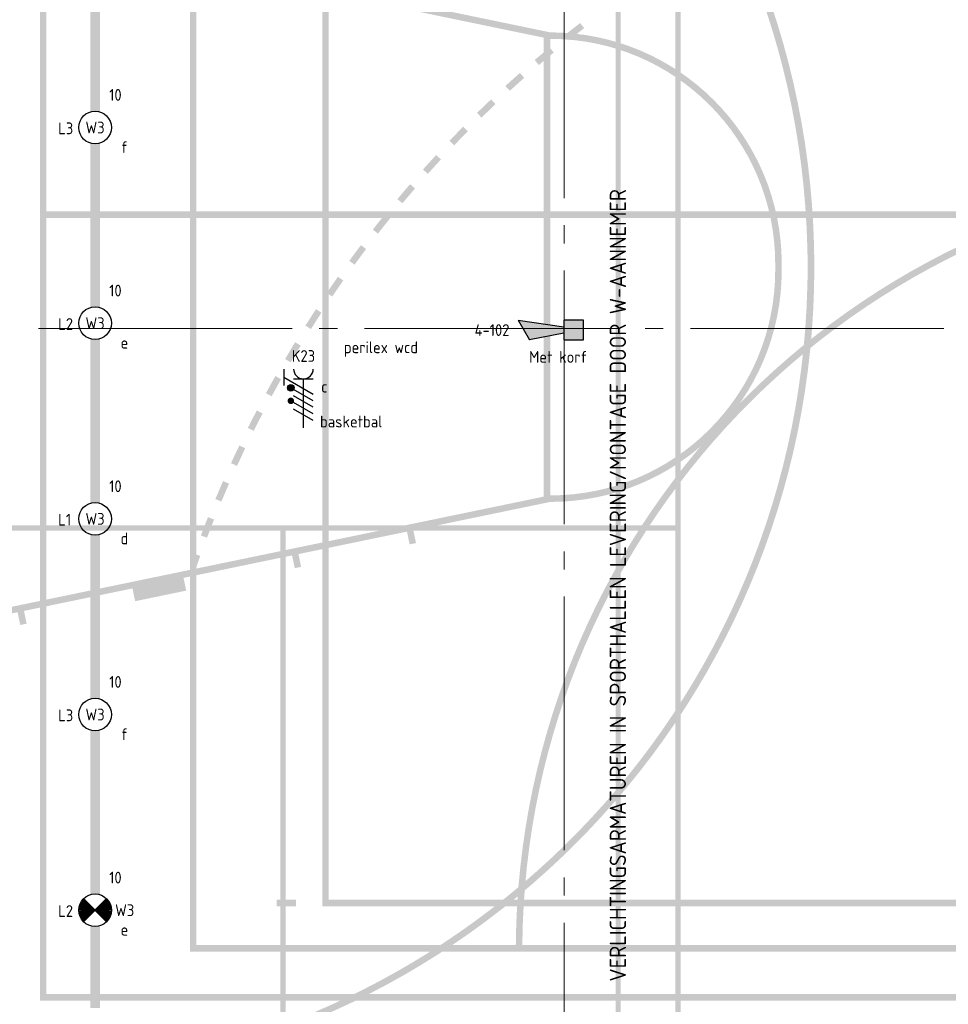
# Model space of a CAD drawing. Header units: millimetres. Extents: x -38031 to 123247, y -16330 to 129979.
# Tile 36 of 235: x -28145 to -21022, y 15293 to 22841. Entities that reach past the tile are written whole.
import ezdxf
from ezdxf.enums import TextEntityAlignment as Align

# ---------------------------------------------------------------- set-up
doc = ezdxf.new("R2010")
doc.units = ezdxf.units.MM
doc.header["$LTSCALE"] = 50
doc.linetypes.add('PHANTOM', pattern=[63.5, 31.75, -6.35, 6.35, -6.35, 6.35, -6.35])
doc.linetypes.add('STYLE_11', pattern=[5, 3.888855, -0.416718, 0.277786, -0.416641])
for name, color, linetype in [('AL$1A---_ALGEMEEN', 8, 'Continuous'), ('AM$1A---_ARCERING', 8, 'Continuous'), ('BOUWKUNDIG', 8, 'Continuous'), ('EB6511--_ATTRIB', 2, 'Continuous'), ('EL6222--', 3, 'Continuous'), ('EL6511--', 3, 'Continuous'), ('Kastenscheiding', 4, 'PHANTOM')]:
    doc.layers.add(name, color=color, linetype=linetype)
doc.layers.add('Armaturen levering door W-aannemer', color=3, linetype='Continuous', plot=False)
doc.layers.add('Armaturen levering door W-aannemer--NV', color=7, linetype='Continuous', plot=False)
doc.layers.add('stramien', color=1, linetype='STYLE_11', lineweight=15)
doc.styles.add('BURO-012', font='ISO.shx', dxfattribs={"height": 60})
doc.styles.add('BURO-018', font='iso.shx', dxfattribs={"height": 90})

# ---------------------------------------------------------------- blocks, each defined once
blk = doc.blocks.new('1115B6LL1500')
at = {"color": 0, "linetype": 'Continuous'}
blk.add_circle((0, 0), 2.5, dxfattribs=at)
at = {"color": 0}
for points in [[(-2.5, 0.75), (-15, 0.75), (-2.5, -0.75), (-15, -0.75)], [(2.5, 0.75), (15, 0.75), (2.5, -0.75), (15, -0.75)]]:
    blk.add_solid(points, dxfattribs=at)
at = {"color": 0, "linetype": 'Continuous', "style": 'BURO-018'}
for tag, p in [('E_GKAST', (0, 8)), ('E_GROEP', (0, 5)), ('E_SGROEP', (4.5, 5)), ('E_ARMCODE', (0, 0)), ('E_SLET', (4.5, -3))]:
    blk.add_attdef(tag, text='', height=1.8, dxfattribs=at).set_placement(p, align=Align.MIDDLE)
blk = doc.blocks.new('E00018')
at = {"color": 0, "linetype": 'Continuous'}
for p, q in [((-1.77, -1.77), (1.77, 1.77)), ((1.77, -1.77), (-1.77, 1.77))]:
    blk.add_line(p, q, dxfattribs=at)
at = {"color": 0, "linetype": 'Continuous', "const_width": 2.5}
for points in [[(-0.88, 0.88, -0.198912), (0, 1.25, -0.198912), (0.88, 0.88, -1)], [(-0.88, -0.88, 0.198912), (0, -1.25, 0.198912), (0.88, -0.88, 1)]]:
    blk.add_lwpolyline(points, format="xyb", dxfattribs=at)
blk = doc.blocks.new('1115B6LL1500-NO1')
at = {"color": 0, "linetype": 'Continuous'}
blk.add_circle((0, 0), 2.5, dxfattribs=at)
at = {"color": 0}
for points in [[(-2.5, 0.75), (-15, 0.75), (-2.5, -0.75), (-15, -0.75)], [(2.5, 0.75), (15, 0.75), (2.5, -0.75), (15, -0.75)]]:
    blk.add_solid(points, dxfattribs=at)
at = {"color": 0, "zscale": 100}
blk.add_blockref('E00018', (0, 0), dxfattribs=at)
at = {"color": 0, "linetype": 'Continuous', "style": 'BURO-018'}
for tag, p in [('E_GKAST', (0, 8)), ('E_GROEP', (0, 5)), ('E_SGROEP', (4.5, 5)), ('E_ARMCODE', (0, 0)), ('E_SLET', (4.5, -3))]:
    blk.add_attdef(tag, text='', height=1.8, dxfattribs=at).set_placement(p, align=Align.MIDDLE)
blk = doc.blocks.new('E00418')
at = {"color": 0, "linetype": 'Continuous'}
for p, q in [((-3, 9.98), (-3, 7.48)), ((-3, 8.73), (1.5, 6.13)), ((-1.5, 8.5), (1.5, 8.5)), ((0, 1), (0, 8.5)), ((1.5, 5.13), (-1.5, 6.87)), ((1.5, 4.13), (-1.5, 5.87)), ((1.5, 3.13), (-1.5, 4.87)), ((1.5, 2.13), (-1.5, 3.87))]:
    blk.add_line(p, q, dxfattribs=at)
at = {"color": 0, "linetype": 'Continuous', "const_width": 0.5}
for points in [[(-1.68, 7.12, 1), (-2.18, 7.12, 1)], [(-1.68, 5.12, 1), (-2.18, 5.12, 1)]]:
    blk.add_lwpolyline(points, format="xyb", close=True, dxfattribs=at)
at = {"color": 0, "linetype": 'Continuous'}
blk.add_circle((-1.93, 7.12), 0.5, dxfattribs=at)
blk.add_arc((0, 10), 1.5, 180, 0, dxfattribs=at)
at = {"color": 0, "linetype": 'Continuous', "style": 'BURO-018'}
for tag, p in [('E_GKAST', (0, 15)), ('E_GROEP', (0, 12)), ('E_SGROEP', (4.5, 12))]:
    blk.add_attdef(tag, text='', height=1.8, dxfattribs=at).set_placement(p, align=Align.MIDDLE)
at = {"color": 0, "linetype": 'Continuous', "style": 'BURO-018', "flags": 1}
for tag, p in [('E_VERMCODE', (13, 12)), ('E_MATCODE', (0, 0))]:
    blk.add_attdef(tag, text='', height=1.8, dxfattribs=at).set_placement(p, align=Align.MIDDLE)
blk = doc.blocks.new('Group-17')
at = {"layer": 'AM$1A---_ARCERING', "linetype": 'Continuous', "lineweight": 0}
h = blk.add_hatch(color=256, dxfattribs=at)
h.paths.add_polyline_path([(-75351, -13253), (-75351, 4747), (-84351, 4747), (-84351, -13253)])
h.paths.add_polyline_path([(-84301, -1253), (-84301, 4697), (-75401, 4697), (-75401, -1253)])
h.paths.add_polyline_path([(-75401, -4228), (-84301, -4228), (-84301, -1303), (-75401, -1303)])
h.paths.add_polyline_path([(-75401, -13203), (-84301, -13203), (-84301, -7253), (-75401, -7253)])
h.paths.add_polyline_path([(-84301, -4278), (-75401, -4278), (-75401, -7203), (-84301, -7203)])
h = blk.add_hatch(color=256, dxfattribs=at)
h.paths.add_polyline_path([(-85536, -14330.5), (-79436, -14330.5), (-79436, -930.5), (-85536, -930.5)])
h.paths.add_polyline_path([(-85076, -1690.5), (-85496, -1690.5), (-85496, -970.5), (-85076, -970.5)])
h.paths.add_polyline_path([(-85036, -970.5), (-82506, -970.5), (-82506, -1690.5), (-85036, -1690.5)])
h.paths.add_polyline_path([(-79936, -1690.5), (-82466, -1690.5), (-82466, -970.5), (-79936, -970.5)])
h.paths.add_polyline_path([(-79896, -970.5), (-79476, -970.5), (-79476, -1690.5), (-79896, -1690.5)])
h.paths.add_polyline_path([(-79476, -1730.5), (-79476, -5610.5), (-79896, -5610.5), (-79896, -1730.5)])
h.paths.add_polyline_path([(-79936, -1730.5), (-79936, -5610.5), (-82466, -5610.5), (-82466, -1730.5)])
h.paths.add_polyline_path([(-85036, -5610.5), (-85036, -1730.5), (-82506, -1730.5), (-82506, -5610.5)])
h.paths.add_polyline_path([(-85496, -5610.5), (-85496, -1730.5), (-85076, -1730.5), (-85076, -5610.5)])
h.paths.add_polyline_path([(-85076, -9610.5), (-85496, -9610.5), (-85496, -5650.5), (-85076, -5650.5)])
h.paths.add_polyline_path([(-85036, -5650.5), (-79936, -5650.5), (-79936, -9610.5), (-85036, -9610.5)])
h.paths.add_polyline_path([(-79896, -9610.5), (-79896, -5650.5), (-79476, -5650.5), (-79476, -9610.5)])
h.paths.add_polyline_path([(-79476, -13530.5), (-79896, -13530.5), (-79896, -9650.5), (-79476, -9650.5)])
h.paths.add_polyline_path([(-79936, -9650.5), (-79936, -13530.5), (-82466, -13530.5), (-82466, -9650.5)])
h.paths.add_polyline_path([(-85036, -9650.5), (-82506, -9650.5), (-82506, -13530.5), (-85036, -13530.5)])
h.paths.add_polyline_path([(-85076, -9650.5), (-85076, -13530.5), (-85496, -13530.5), (-85496, -9650.5)])
h.paths.add_polyline_path([(-85076, -13570.5), (-85076, -14290.5), (-85496, -14290.5), (-85496, -13570.5)])
h.paths.add_polyline_path([(-85036, -14290.5), (-85036, -13570.5), (-82506, -13570.5), (-82506, -14290.5)])
h.paths.add_polyline_path([(-82466, -13570.5), (-79936, -13570.5), (-79936, -14290.5), (-82466, -14290.5)])
h.paths.add_polyline_path([(-79476, -13570.5), (-79476, -14290.5), (-79896, -14290.5), (-79896, -13570.5)])
h = blk.add_hatch(color=256, dxfattribs=at)
edge = h.paths.add_edge_path()
edge.add_line((-86236, -1430.5), (-86236, -1380.5))
edge.add_line((-86236, -1380.5), (-84661, -1380.5))
edge.add_arc((-84661, -7630.5), 6250, 0, 90, ccw=False)
edge.add_arc((-84661, -7630.5), 6250, 270, 360, ccw=False)
edge.add_line((-84661, -13880.5), (-86236, -13880.5))
edge.add_line((-86236, -13880.5), (-86236, -13830.5))
edge.add_line((-86236, -13830.5), (-84661.3, -13830.5))
edge.add_arc((-84661.1, -7632.3), 6198.2, 269.99789, 358.61033)
edge.add_line((-78464.7, -7782.6), (-78461, -7630.5))
edge.add_line((-78461, -7630.5), (-78464.7, -7478.4))
edge.add_arc((-84661.1, -7628.7), 6198.2, 1.38967, 90.00211)
edge.add_line((-84661.3, -1430.5), (-86236, -1430.5))
h = blk.add_hatch(color=256, dxfattribs=at)
h.paths.add_polyline_path([(-64186, -3530.5), (-82186, -3530.5), (-82186, -12530.5), (-64186, -12530.5)])
h.paths.add_polyline_path([(-70186, -12480.5), (-70186, -3580.5), (-64236, -3580.5), (-64236, -12480.5)])
h.paths.add_polyline_path([(-82136, -12480.5), (-82136, -3580.5), (-76186, -3580.5), (-76186, -12480.5)])
h.paths.add_polyline_path([(-73161, -12480.5), (-73161, -3580.5), (-70236, -3580.5), (-70236, -12480.5)])
h.paths.add_polyline_path([(-76136, -3580.5), (-73211, -3580.5), (-73211, -12480.5), (-76136, -12480.5)])
h = blk.add_hatch(color=256, dxfattribs=at)
edge = h.paths.add_edge_path()
edge.add_line((-86236, -4681.6), (-86236, -4630.5))
edge.add_line((-86236, -4630.5), (-84522.3, -4985.1))
edge.add_line((-84522.3, -4985.1), (-84502, -4887.2))
edge.add_line((-84502, -4887.2), (-84453.1, -4897.3))
edge.add_line((-84453.1, -4897.3), (-84473.3, -4995.2))
edge.add_line((-84473.3, -4995.2), (-83641, -5167.5))
edge.add_line((-83641, -5167.5), (-83620.7, -5069.6))
edge.add_line((-83620.7, -5069.6), (-83229, -5150.6))
edge.add_line((-83229, -5150.6), (-83249.3, -5248.5))
edge.add_line((-83249.3, -5248.5), (-82416.9, -5420.8))
edge.add_line((-82416.9, -5420.8), (-82396.6, -5322.8))
edge.add_line((-82396.6, -5322.8), (-82347.7, -5333))
edge.add_line((-82347.7, -5333), (-82367.9, -5430.9))
edge.add_line((-82367.9, -5430.9), (-81535.6, -5603.1))
edge.add_line((-81535.6, -5603.1), (-81515.3, -5505.2))
edge.add_line((-81515.3, -5505.2), (-81466.4, -5515.3))
edge.add_line((-81466.4, -5515.3), (-81486.6, -5613.3))
edge.add_line((-81486.6, -5613.3), (-80436, -5830.7))
edge.add_arc((-80436, -7605.7), 1775, 0, 90, ccw=False)
edge.add_line((-78661, -7605.7), (-78661, -7630.5))
edge.add_line((-78661, -7630.5), (-78661, -7655.3))
edge.add_arc((-80436, -7655.3), 1775, 270, 360, ccw=False)
edge.add_line((-80436, -9430.3), (-81486.6, -9647.7))
edge.add_line((-81486.6, -9647.7), (-81466.4, -9745.7))
edge.add_line((-81466.4, -9745.7), (-81515.3, -9755.8))
edge.add_line((-81515.3, -9755.8), (-81535.6, -9657.9))
edge.add_line((-81535.6, -9657.9), (-82367.9, -9830.1))
edge.add_line((-82367.9, -9830.1), (-82347.7, -9928))
edge.add_line((-82347.7, -9928), (-82396.6, -9938.2))
edge.add_line((-82396.6, -9938.2), (-82416.9, -9840.2))
edge.add_line((-82416.9, -9840.2), (-83249.3, -10012.5))
edge.add_line((-83249.3, -10012.5), (-83229, -10110.4))
edge.add_line((-83229, -10110.4), (-83620.7, -10191.4))
edge.add_line((-83620.7, -10191.4), (-83641, -10093.5))
edge.add_line((-83641, -10093.5), (-84473.3, -10265.8))
edge.add_line((-84473.3, -10265.8), (-84453.1, -10363.7))
edge.add_line((-84453.1, -10363.7), (-84502, -10373.8))
edge.add_line((-84502, -10373.8), (-84522.3, -10275.9))
edge.add_line((-84522.3, -10275.9), (-86236, -10630.5))
edge.add_line((-86236, -10630.5), (-86236, -10579.4))
edge.add_line((-86236, -10579.4), (-80486, -9389.6))
edge.add_line((-80486, -9389.6), (-80486, -7630.5))
edge.add_line((-80486, -7630.5), (-80486, -5871.4))
edge.add_line((-80486, -5871.4), (-86236, -4681.6))
edge = h.paths.add_edge_path()
edge.add_arc((-80436, -7605.7), 1725, 0, 90)
edge.add_line((-80436, -5880.7), (-80436, -5880.7))
edge.add_line((-80436, -5880.7), (-80436, -7630.5))
edge.add_line((-80436, -7630.5), (-80436, -9380.3))
edge.add_line((-80436, -9380.3), (-80436, -9380.3))
edge.add_arc((-80436, -7655.3), 1725, 270, 360)
edge.add_line((-78711, -7655.3), (-78711, -7630.5))
edge.add_line((-78711, -7630.5), (-78711, -7605.7))
h = blk.add_hatch(color=256, dxfattribs=at)
edge = h.paths.add_edge_path()
edge.add_line((-80325.1, -5851.7), (-80293.9, -5890.7))
edge.add_arc((-74701, -12878), 8950, 127.72015, 128.67509, ccw=False)
edge.add_line((-80176.7, -5798.5), (-80207.2, -5758.9))
edge.add_arc((-74701, -12878), 9000, 127.72015, 128.67509)
h = blk.add_hatch(color=256, dxfattribs=at)
edge = h.paths.add_edge_path()
edge.add_line((-80441.5, -5946.4), (-80409.6, -5984.9))
edge.add_arc((-74701, -12878), 8950, 129.63004, 130.58498)
edge.add_line((-80523.6, -6081), (-80556.2, -6043))
edge.add_arc((-74701, -12878), 9000, 129.63004, 130.58498, ccw=False)
h = blk.add_hatch(color=256, dxfattribs=at)
edge = h.paths.add_edge_path()
edge.add_arc((-74701, -12878), 9000, 131.53992, 132.49486)
edge.add_line((-80780.7, -6242), (-80746.9, -6278.8))
edge.add_arc((-74701, -12878), 8950, 131.53992, 132.49486, ccw=False)
edge.add_line((-80636.1, -6179), (-80669.3, -6141.6))
h = blk.add_hatch(color=256, dxfattribs=at)
edge = h.paths.add_edge_path()
edge.add_arc((-74701, -12878), 9000, 133.4498, 134.40474)
edge.add_line((-80998.5, -6448.3), (-80963.5, -6484))
edge.add_arc((-74701, -12878), 8950, 133.4498, 134.40474, ccw=False)
edge.add_line((-80856.1, -6380.5), (-80890.5, -6344.2))
h = blk.add_hatch(color=256, dxfattribs=at)
edge = h.paths.add_edge_path()
edge.add_arc((-74701, -12878), 8950, 135.35968, 136.31462)
edge.add_line((-81173.1, -6696.3), (-81209.3, -6661.7))
edge.add_arc((-74701, -12878), 9000, 135.35968, 136.31462, ccw=False)
edge.add_line((-81104.8, -6554.1), (-81069.2, -6589.2))
h = blk.add_hatch(color=256, dxfattribs=at)
edge = h.paths.add_edge_path()
edge.add_arc((-74701, -12878), 9000, 137.26956, 138.2245)
edge.add_line((-81412.8, -6882.1), (-81375.6, -6915.4))
edge.add_arc((-74701, -12878), 8950, 137.26956, 138.2245, ccw=False)
edge.add_line((-81275.3, -6805), (-81312, -6771))
h = blk.add_hatch(color=256, dxfattribs=at)
edge = h.paths.add_edge_path()
edge.add_arc((-71701, -12878), 6000, 0.47747, 90)
edge.add_line((-71701, -6878), (-74701, -6878))
edge.add_arc((-74701, -12878), 6000, 90, 179.52253)
edge = h.paths.add_edge_path()
edge.add_arc((-74701, -12878), 5950, 90, 179.51852, ccw=False)
edge.add_line((-74701, -6928), (-71701, -6928))
edge.add_arc((-71701, -12878), 5950, 0.48148, 90, ccw=False)
edge.add_line((-65751.2, -12828), (-80650.8, -12828))
h = blk.add_hatch(color=256, dxfattribs=at)
edge = h.paths.add_edge_path()
edge.add_line((-81608.9, -7109.1), (-81570.6, -7141.1))
edge.add_arc((-74701, -12878), 8950, 139.17944, 140.13438, ccw=False)
edge.add_line((-81474, -7027.5), (-81511.8, -6994.8))
edge.add_arc((-74701, -12878), 9000, 139.17944, 140.13438)
h = blk.add_hatch(color=256, dxfattribs=at)
edge = h.paths.add_edge_path()
edge.add_arc((-74701, -12878), 8950, 141.08932, 142.04426)
edge.add_line((-81758, -7373.3), (-81797.4, -7342.5))
edge.add_arc((-74701, -12878), 9000, 141.08932, 142.04426, ccw=False)
edge.add_line((-81704.1, -7225), (-81665.2, -7256.4))
h = blk.add_hatch(color=256, dxfattribs=at)
edge = h.paths.add_edge_path()
edge.add_arc((-74701, -12878), 8950, 142.99921, 143.95415)
edge.add_line((-81937.5, -7611.5), (-81977.9, -7582.1))
edge.add_arc((-74701, -12878), 9000, 142.99921, 143.95415, ccw=False)
edge.add_line((-81888.6, -7461.6), (-81848.7, -7491.7))
h = blk.add_hatch(color=256, dxfattribs=at)
edge = h.paths.add_edge_path()
edge.add_arc((-74701, -12878), 8950, 144.90909, 145.86403, ccw=False)
edge.add_line((-82024.3, -7732.9), (-82065.2, -7704.1))
edge.add_arc((-74701, -12878), 9000, 144.90909, 145.86403)
edge.add_line((-82150.4, -7827.6), (-82109, -7855.6))
h = blk.add_hatch(color=256, dxfattribs=at)
edge = h.paths.add_edge_path()
edge.add_arc((-74701, -12878), 8950, 146.81897, 147.77391)
edge.add_line((-82272.3, -8105.3), (-82314.6, -8078.6))
edge.add_arc((-74701, -12878), 9000, 146.81897, 147.77391, ccw=False)
edge.add_line((-82233.5, -7952.4), (-82191.7, -7979.8))
h = blk.add_hatch(color=256, dxfattribs=at)
edge = h.paths.add_edge_path()
edge.add_arc((-74701, -12878), 8950, 148.72885, 149.68379)
edge.add_line((-82427.1, -8360.3), (-82470.3, -8335.1))
edge.add_arc((-74701, -12878), 9000, 148.72885, 149.68379, ccw=False)
edge.add_line((-82393.5, -8206.2), (-82350.7, -8232.2))
h = blk.add_hatch(color=256, dxfattribs=at)
edge = h.paths.add_edge_path()
edge.add_line((-82617.4, -8596.5), (-82573.4, -8620.3))
edge.add_arc((-74701, -12878), 8950, 150.63873, 151.59367, ccw=False)
edge.add_line((-82501.3, -8489.7), (-82544.9, -8465.2))
edge.add_arc((-74701, -12878), 9000, 150.63873, 151.59367)
h = blk.add_hatch(color=256, dxfattribs=at)
edge = h.paths.add_edge_path()
edge.add_line((-82755.7, -8862.7), (-82710.9, -8885))
edge.add_arc((-74701, -12878), 8950, 152.54861, 153.50355, ccw=False)
edge.add_line((-82643.3, -8752.1), (-82687.6, -8729))
edge.add_arc((-74701, -12878), 9000, 152.54861, 153.50355)
h = blk.add_hatch(color=256, dxfattribs=at)
edge = h.paths.add_edge_path()
edge.add_arc((-74701, -12878), 9000, 154.45849, 155.41343)
edge.add_line((-82885, -9133.4), (-82839.5, -9154.2))
edge.add_arc((-74701, -12878), 8950, 154.45849, 155.41343, ccw=False)
edge.add_line((-82776.3, -9019.1), (-82821.5, -8997.5))
h = blk.add_hatch(color=256, dxfattribs=at)
edge = h.paths.add_edge_path()
edge.add_arc((-74701, -12878), 8950, 156.36838, 157.32332)
edge.add_line((-82959.1, -9427.5), (-83005.3, -9408.2))
edge.add_arc((-74701, -12878), 9000, 156.36838, 157.32332, ccw=False)
edge.add_line((-82946.3, -9270.3), (-82900.5, -9290.3))
h = blk.add_hatch(color=256, dxfattribs=at)
edge = h.paths.add_edge_path()
edge.add_line((-83116.3, -9686.9), (-83069.5, -9704.6))
edge.add_arc((-74701, -12878), 8950, 158.27826, 159.2332, ccw=False)
edge.add_line((-83015.5, -9565.6), (-83061.9, -9547.1))
edge.add_arc((-74701, -12878), 9000, 158.27826, 159.2332)
h = blk.add_hatch(color=256, dxfattribs=at)
edge = h.paths.add_edge_path()
edge.add_line((-83151, -9833.8), (-83121.3, -9844.6))
edge.add_arc((-74701, -12878), 8950, 160.18814, 160.75783)
at = {"layer": 'AL$1A---_ALGEMEEN', "color": 0}
for points in [[(-83201, -12878), (-83201, 7122), (-83151, -12878), (-83151, 7122)], [(-82536, -12480.5), (-82386, -12480.5), (-82536, -12530.5), (-82386, -12530.5)], [(-83151, -12878), (-83151, -12828), (-63251, -12878), (-63251, -12828)]]:
    blk.add_solid(points, dxfattribs=at)
blk = doc.blocks.new('Group-57')
at = {"layer": 'AM$1A---_ARCERING', "linetype": 'Continuous', "lineweight": 0}
h = blk.add_hatch(color=256, dxfattribs=at)
h.paths.add_polyline_path([(-75351, -13253), (-75351, 4747), (-84351, 4747), (-84351, -13253)])
h.paths.add_polyline_path([(-84301, -1253), (-84301, 4697), (-75401, 4697), (-75401, -1253)])
h.paths.add_polyline_path([(-75401, -4228), (-84301, -4228), (-84301, -1303), (-75401, -1303)])
h.paths.add_polyline_path([(-75401, -13203), (-84301, -13203), (-84301, -7253), (-75401, -7253)])
h.paths.add_polyline_path([(-84301, -4278), (-75401, -4278), (-75401, -7203), (-84301, -7203)])
h = blk.add_hatch(color=256, dxfattribs=at)
h.paths.add_polyline_path([(-85536, -14330.5), (-79436, -14330.5), (-79436, -930.5), (-85536, -930.5)])
h.paths.add_polyline_path([(-85076, -1690.5), (-85496, -1690.5), (-85496, -970.5), (-85076, -970.5)])
h.paths.add_polyline_path([(-85036, -970.5), (-82506, -970.5), (-82506, -1690.5), (-85036, -1690.5)])
h.paths.add_polyline_path([(-79936, -1690.5), (-82466, -1690.5), (-82466, -970.5), (-79936, -970.5)])
h.paths.add_polyline_path([(-79896, -970.5), (-79476, -970.5), (-79476, -1690.5), (-79896, -1690.5)])
h.paths.add_polyline_path([(-79476, -1730.5), (-79476, -5610.5), (-79896, -5610.5), (-79896, -1730.5)])
h.paths.add_polyline_path([(-79936, -1730.5), (-79936, -5610.5), (-82466, -5610.5), (-82466, -1730.5)])
h.paths.add_polyline_path([(-85036, -5610.5), (-85036, -1730.5), (-82506, -1730.5), (-82506, -5610.5)])
h.paths.add_polyline_path([(-85496, -5610.5), (-85496, -1730.5), (-85076, -1730.5), (-85076, -5610.5)])
h.paths.add_polyline_path([(-85076, -9610.5), (-85496, -9610.5), (-85496, -5650.5), (-85076, -5650.5)])
h.paths.add_polyline_path([(-85036, -5650.5), (-79936, -5650.5), (-79936, -9610.5), (-85036, -9610.5)])
h.paths.add_polyline_path([(-79896, -9610.5), (-79896, -5650.5), (-79476, -5650.5), (-79476, -9610.5)])
h.paths.add_polyline_path([(-79476, -13530.5), (-79896, -13530.5), (-79896, -9650.5), (-79476, -9650.5)])
h.paths.add_polyline_path([(-79936, -9650.5), (-79936, -13530.5), (-82466, -13530.5), (-82466, -9650.5)])
h.paths.add_polyline_path([(-85036, -9650.5), (-82506, -9650.5), (-82506, -13530.5), (-85036, -13530.5)])
h.paths.add_polyline_path([(-85076, -9650.5), (-85076, -13530.5), (-85496, -13530.5), (-85496, -9650.5)])
h.paths.add_polyline_path([(-85076, -13570.5), (-85076, -14290.5), (-85496, -14290.5), (-85496, -13570.5)])
h.paths.add_polyline_path([(-85036, -14290.5), (-85036, -13570.5), (-82506, -13570.5), (-82506, -14290.5)])
h.paths.add_polyline_path([(-82466, -13570.5), (-79936, -13570.5), (-79936, -14290.5), (-82466, -14290.5)])
h.paths.add_polyline_path([(-79476, -13570.5), (-79476, -14290.5), (-79896, -14290.5), (-79896, -13570.5)])
h = blk.add_hatch(color=256, dxfattribs=at)
edge = h.paths.add_edge_path()
edge.add_line((-86236, -1430.5), (-86236, -1380.5))
edge.add_line((-86236, -1380.5), (-84661, -1380.5))
edge.add_arc((-84661, -7630.5), 6250, 0, 90, ccw=False)
edge.add_arc((-84661, -7630.5), 6250, 270, 360, ccw=False)
edge.add_line((-84661, -13880.5), (-86236, -13880.5))
edge.add_line((-86236, -13880.5), (-86236, -13830.5))
edge.add_line((-86236, -13830.5), (-84661.3, -13830.5))
edge.add_arc((-84661.1, -7632.3), 6198.2, 269.99789, 358.61033)
edge.add_line((-78464.7, -7782.6), (-78461, -7630.5))
edge.add_line((-78461, -7630.5), (-78464.7, -7478.4))
edge.add_arc((-84661.1, -7628.7), 6198.2, 1.38967, 90.00211)
edge.add_line((-84661.3, -1430.5), (-86236, -1430.5))
h = blk.add_hatch(color=256, dxfattribs=at)
h.paths.add_polyline_path([(-64186, -3530.5), (-82186, -3530.5), (-82186, -12530.5), (-64186, -12530.5)])
h.paths.add_polyline_path([(-70186, -12480.5), (-70186, -3580.5), (-64236, -3580.5), (-64236, -12480.5)])
h.paths.add_polyline_path([(-82136, -12480.5), (-82136, -3580.5), (-76186, -3580.5), (-76186, -12480.5)])
h.paths.add_polyline_path([(-73161, -12480.5), (-73161, -3580.5), (-70236, -3580.5), (-70236, -12480.5)])
h.paths.add_polyline_path([(-76136, -3580.5), (-73211, -3580.5), (-73211, -12480.5), (-76136, -12480.5)])
h = blk.add_hatch(color=256, dxfattribs=at)
edge = h.paths.add_edge_path()
edge.add_line((-86236, -4681.6), (-86236, -4630.5))
edge.add_line((-86236, -4630.5), (-84522.3, -4985.1))
edge.add_line((-84522.3, -4985.1), (-84502, -4887.2))
edge.add_line((-84502, -4887.2), (-84453.1, -4897.3))
edge.add_line((-84453.1, -4897.3), (-84473.3, -4995.2))
edge.add_line((-84473.3, -4995.2), (-83641, -5167.5))
edge.add_line((-83641, -5167.5), (-83620.7, -5069.6))
edge.add_line((-83620.7, -5069.6), (-83229, -5150.6))
edge.add_line((-83229, -5150.6), (-83249.3, -5248.5))
edge.add_line((-83249.3, -5248.5), (-82416.9, -5420.8))
edge.add_line((-82416.9, -5420.8), (-82396.6, -5322.8))
edge.add_line((-82396.6, -5322.8), (-82347.7, -5333))
edge.add_line((-82347.7, -5333), (-82367.9, -5430.9))
edge.add_line((-82367.9, -5430.9), (-81535.6, -5603.1))
edge.add_line((-81535.6, -5603.1), (-81515.3, -5505.2))
edge.add_line((-81515.3, -5505.2), (-81466.4, -5515.3))
edge.add_line((-81466.4, -5515.3), (-81486.6, -5613.3))
edge.add_line((-81486.6, -5613.3), (-80436, -5830.7))
edge.add_arc((-80436, -7605.7), 1775, 0, 90, ccw=False)
edge.add_line((-78661, -7605.7), (-78661, -7630.5))
edge.add_line((-78661, -7630.5), (-78661, -7655.3))
edge.add_arc((-80436, -7655.3), 1775, 270, 360, ccw=False)
edge.add_line((-80436, -9430.3), (-81486.6, -9647.7))
edge.add_line((-81486.6, -9647.7), (-81466.4, -9745.7))
edge.add_line((-81466.4, -9745.7), (-81515.3, -9755.8))
edge.add_line((-81515.3, -9755.8), (-81535.6, -9657.9))
edge.add_line((-81535.6, -9657.9), (-82367.9, -9830.1))
edge.add_line((-82367.9, -9830.1), (-82347.7, -9928))
edge.add_line((-82347.7, -9928), (-82396.6, -9938.2))
edge.add_line((-82396.6, -9938.2), (-82416.9, -9840.2))
edge.add_line((-82416.9, -9840.2), (-83249.3, -10012.5))
edge.add_line((-83249.3, -10012.5), (-83229, -10110.4))
edge.add_line((-83229, -10110.4), (-83620.7, -10191.4))
edge.add_line((-83620.7, -10191.4), (-83641, -10093.5))
edge.add_line((-83641, -10093.5), (-84473.3, -10265.8))
edge.add_line((-84473.3, -10265.8), (-84453.1, -10363.7))
edge.add_line((-84453.1, -10363.7), (-84502, -10373.8))
edge.add_line((-84502, -10373.8), (-84522.3, -10275.9))
edge.add_line((-84522.3, -10275.9), (-86236, -10630.5))
edge.add_line((-86236, -10630.5), (-86236, -10579.4))
edge.add_line((-86236, -10579.4), (-80486, -9389.6))
edge.add_line((-80486, -9389.6), (-80486, -7630.5))
edge.add_line((-80486, -7630.5), (-80486, -5871.4))
edge.add_line((-80486, -5871.4), (-86236, -4681.6))
edge = h.paths.add_edge_path()
edge.add_arc((-80436, -7605.7), 1725, 0, 90)
edge.add_line((-80436, -5880.7), (-80436, -5880.7))
edge.add_line((-80436, -5880.7), (-80436, -7630.5))
edge.add_line((-80436, -7630.5), (-80436, -9380.3))
edge.add_line((-80436, -9380.3), (-80436, -9380.3))
edge.add_arc((-80436, -7655.3), 1725, 270, 360)
edge.add_line((-78711, -7655.3), (-78711, -7630.5))
edge.add_line((-78711, -7630.5), (-78711, -7605.7))
h = blk.add_hatch(color=256, dxfattribs=at)
edge = h.paths.add_edge_path()
edge.add_line((-80325.1, -5851.7), (-80293.9, -5890.7))
edge.add_arc((-74701, -12878), 8950, 127.72015, 128.67509, ccw=False)
edge.add_line((-80176.7, -5798.5), (-80207.2, -5758.9))
edge.add_arc((-74701, -12878), 9000, 127.72015, 128.67509)
h = blk.add_hatch(color=256, dxfattribs=at)
edge = h.paths.add_edge_path()
edge.add_line((-80441.5, -5946.4), (-80409.6, -5984.9))
edge.add_arc((-74701, -12878), 8950, 129.63004, 130.58498)
edge.add_line((-80523.6, -6081), (-80556.2, -6043))
edge.add_arc((-74701, -12878), 9000, 129.63004, 130.58498, ccw=False)
h = blk.add_hatch(color=256, dxfattribs=at)
edge = h.paths.add_edge_path()
edge.add_arc((-74701, -12878), 9000, 131.53992, 132.49486)
edge.add_line((-80780.7, -6242), (-80746.9, -6278.8))
edge.add_arc((-74701, -12878), 8950, 131.53992, 132.49486, ccw=False)
edge.add_line((-80636.1, -6179), (-80669.3, -6141.6))
h = blk.add_hatch(color=256, dxfattribs=at)
edge = h.paths.add_edge_path()
edge.add_arc((-74701, -12878), 9000, 133.4498, 134.40474)
edge.add_line((-80998.5, -6448.3), (-80963.5, -6484))
edge.add_arc((-74701, -12878), 8950, 133.4498, 134.40474, ccw=False)
edge.add_line((-80856.1, -6380.5), (-80890.5, -6344.2))
h = blk.add_hatch(color=256, dxfattribs=at)
edge = h.paths.add_edge_path()
edge.add_arc((-74701, -12878), 8950, 135.35968, 136.31462)
edge.add_line((-81173.1, -6696.3), (-81209.3, -6661.7))
edge.add_arc((-74701, -12878), 9000, 135.35968, 136.31462, ccw=False)
edge.add_line((-81104.8, -6554.1), (-81069.2, -6589.2))
h = blk.add_hatch(color=256, dxfattribs=at)
edge = h.paths.add_edge_path()
edge.add_arc((-74701, -12878), 9000, 137.26956, 138.2245)
edge.add_line((-81412.8, -6882.1), (-81375.6, -6915.4))
edge.add_arc((-74701, -12878), 8950, 137.26956, 138.2245, ccw=False)
edge.add_line((-81275.3, -6805), (-81312, -6771))
h = blk.add_hatch(color=256, dxfattribs=at)
edge = h.paths.add_edge_path()
edge.add_arc((-71701, -12878), 6000, 0.47747, 90)
edge.add_line((-71701, -6878), (-74701, -6878))
edge.add_arc((-74701, -12878), 6000, 90, 179.52253)
edge = h.paths.add_edge_path()
edge.add_arc((-74701, -12878), 5950, 90, 179.51852, ccw=False)
edge.add_line((-74701, -6928), (-71701, -6928))
edge.add_arc((-71701, -12878), 5950, 0.48148, 90, ccw=False)
edge.add_line((-65751.2, -12828), (-80650.8, -12828))
h = blk.add_hatch(color=256, dxfattribs=at)
edge = h.paths.add_edge_path()
edge.add_line((-81608.9, -7109.1), (-81570.6, -7141.1))
edge.add_arc((-74701, -12878), 8950, 139.17944, 140.13438, ccw=False)
edge.add_line((-81474, -7027.5), (-81511.8, -6994.8))
edge.add_arc((-74701, -12878), 9000, 139.17944, 140.13438)
h = blk.add_hatch(color=256, dxfattribs=at)
edge = h.paths.add_edge_path()
edge.add_arc((-74701, -12878), 8950, 141.08932, 142.04426)
edge.add_line((-81758, -7373.3), (-81797.4, -7342.5))
edge.add_arc((-74701, -12878), 9000, 141.08932, 142.04426, ccw=False)
edge.add_line((-81704.1, -7225), (-81665.2, -7256.4))
h = blk.add_hatch(color=256, dxfattribs=at)
edge = h.paths.add_edge_path()
edge.add_arc((-74701, -12878), 8950, 142.99921, 143.95415)
edge.add_line((-81937.5, -7611.5), (-81977.9, -7582.1))
edge.add_arc((-74701, -12878), 9000, 142.99921, 143.95415, ccw=False)
edge.add_line((-81888.6, -7461.6), (-81848.7, -7491.7))
h = blk.add_hatch(color=256, dxfattribs=at)
edge = h.paths.add_edge_path()
edge.add_arc((-74701, -12878), 8950, 144.90909, 145.86403, ccw=False)
edge.add_line((-82024.3, -7732.9), (-82065.2, -7704.1))
edge.add_arc((-74701, -12878), 9000, 144.90909, 145.86403)
edge.add_line((-82150.4, -7827.6), (-82109, -7855.6))
h = blk.add_hatch(color=256, dxfattribs=at)
edge = h.paths.add_edge_path()
edge.add_arc((-74701, -12878), 8950, 146.81897, 147.77391)
edge.add_line((-82272.3, -8105.3), (-82314.6, -8078.6))
edge.add_arc((-74701, -12878), 9000, 146.81897, 147.77391, ccw=False)
edge.add_line((-82233.5, -7952.4), (-82191.7, -7979.8))
h = blk.add_hatch(color=256, dxfattribs=at)
edge = h.paths.add_edge_path()
edge.add_arc((-74701, -12878), 8950, 148.72885, 149.68379)
edge.add_line((-82427.1, -8360.3), (-82470.3, -8335.1))
edge.add_arc((-74701, -12878), 9000, 148.72885, 149.68379, ccw=False)
edge.add_line((-82393.5, -8206.2), (-82350.7, -8232.2))
h = blk.add_hatch(color=256, dxfattribs=at)
edge = h.paths.add_edge_path()
edge.add_line((-82617.4, -8596.5), (-82573.4, -8620.3))
edge.add_arc((-74701, -12878), 8950, 150.63873, 151.59367, ccw=False)
edge.add_line((-82501.3, -8489.7), (-82544.9, -8465.2))
edge.add_arc((-74701, -12878), 9000, 150.63873, 151.59367)
h = blk.add_hatch(color=256, dxfattribs=at)
edge = h.paths.add_edge_path()
edge.add_line((-82755.7, -8862.7), (-82710.9, -8885))
edge.add_arc((-74701, -12878), 8950, 152.54861, 153.50355, ccw=False)
edge.add_line((-82643.3, -8752.1), (-82687.6, -8729))
edge.add_arc((-74701, -12878), 9000, 152.54861, 153.50355)
h = blk.add_hatch(color=256, dxfattribs=at)
edge = h.paths.add_edge_path()
edge.add_arc((-74701, -12878), 9000, 154.45849, 155.41343)
edge.add_line((-82885, -9133.4), (-82839.5, -9154.2))
edge.add_arc((-74701, -12878), 8950, 154.45849, 155.41343, ccw=False)
edge.add_line((-82776.3, -9019.1), (-82821.5, -8997.5))
h = blk.add_hatch(color=256, dxfattribs=at)
edge = h.paths.add_edge_path()
edge.add_arc((-74701, -12878), 8950, 156.36838, 157.32332)
edge.add_line((-82959.1, -9427.5), (-83005.3, -9408.2))
edge.add_arc((-74701, -12878), 9000, 156.36838, 157.32332, ccw=False)
edge.add_line((-82946.3, -9270.3), (-82900.5, -9290.3))
h = blk.add_hatch(color=256, dxfattribs=at)
edge = h.paths.add_edge_path()
edge.add_line((-83116.3, -9686.9), (-83069.5, -9704.6))
edge.add_arc((-74701, -12878), 8950, 158.27826, 159.2332, ccw=False)
edge.add_line((-83015.5, -9565.6), (-83061.9, -9547.1))
edge.add_arc((-74701, -12878), 9000, 158.27826, 159.2332)
h = blk.add_hatch(color=256, dxfattribs=at)
edge = h.paths.add_edge_path()
edge.add_line((-83151, -9833.8), (-83121.3, -9844.6))
edge.add_arc((-74701, -12878), 8950, 160.18814, 160.75783)
at = {"layer": 'AL$1A---_ALGEMEEN', "color": 0}
for points in [[(-83201, -12878), (-83201, 7122), (-83151, -12878), (-83151, 7122)], [(-82536, -12480.5), (-82386, -12480.5), (-82536, -12530.5), (-82386, -12530.5)], [(-83151, -12878), (-83151, -12828), (-63251, -12878), (-63251, -12828)]]:
    blk.add_solid(points, dxfattribs=at)
blk = doc.blocks.new('200254 W 210 11-06-2007')
at = {"layer": 'stramien', "ltscale": 10}
for p, q in [((-60169, -11013.6), (-60169, 36216.4)), ((-74199, -4512.6), (-38499, -4512.6))]:
    blk.add_line(p, q, dxfattribs=at)
at = {"layer": 'AL$1A---_ALGEMEEN'}
for name in ['Group-17', 'Group-57']:
    blk.add_blockref(name, (20162, 3587.4), dxfattribs=at)
blk = doc.blocks.new('E00028')
at = {"color": 0, "linetype": 'Continuous'}
for p, q in [((1.5, 11), (-1.5, 9.27)), ((1.5, 11), (0.5, 4)), ((-0.5, 4), (-1.5, 9.27)), ((-1.5, 4), (-1.5, 1)), ((1.5, 4), (-1.5, 4)), ((1.5, 1), (1.5, 4)), ((-1.5, 1), (1.5, 1))]:
    blk.add_line(p, q, dxfattribs=at)
for points in [[(-1.5, 9.27), (1.5, 11), (-0.5, 4), (0.5, 4)], [(-1.5, 4), (1.5, 4), (-1.5, 1), (1.5, 1)]]:
    blk.add_solid(points, dxfattribs=at)
at = {"color": 0, "linetype": 'Continuous', "style": 'BURO-018'}
blk.add_attdef('E_TEXT1', text='', height=1.8, dxfattribs=at).set_placement((0, 13.5), align=Align.MIDDLE)
at = {"color": 0, "linetype": 'Continuous', "style": 'BURO-018', "flags": 1}
blk.add_attdef('E_MATCODE', (0, 0), '', height=1.8, dxfattribs=at)

msp = doc.modelspace()

# ---------------------------------------------------------------- block references
at = {"layer": 'BOUWKUNDIG'}
msp.add_blockref('200254 W 210 11-06-2007', (36199, 24987.6), dxfattribs=at)

# ---------------------------------------------------------------- next in the draw order: block references
at = {"layer": 'Armaturen levering door W-aannemer'}
ref = msp.add_blockref('1115B6LL1500', (-27567, 23514.9), dxfattribs=dict(at, xscale=50.00000000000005, yscale=50, zscale=50, rotation=90.00000250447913))
ref.add_attrib('E_ARMCODE', 'W3', dxfattribs={"layer": '0', "color": 1, "linetype": 'Continuous', "height": 90, "style": 'BURO-018'}).set_placement((-27567, 23514.9), align=Align.MIDDLE)
ref.add_attrib('E_SLET', 'd', dxfattribs={"layer": '0', "color": 1, "linetype": 'Continuous', "height": 90, "style": 'BURO-018'}).set_placement((-27342, 23364.9), align=Align.MIDDLE)
ref.add_attrib('E_GROEP', '10', dxfattribs={"layer": '0', "color": 1, "linetype": 'Continuous', "height": 90, "style": 'BURO-018'}).set_placement((-27411.2, 23764.9), align=Align.MIDDLE)
ref = msp.add_blockref('1115B6LL1500', (-27567, 22014.9), dxfattribs=dict(at, xscale=50.00000000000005, yscale=50, zscale=50, rotation=90.00000250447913))
ref.add_attrib('E_ARMCODE', 'W3', dxfattribs={"layer": '0', "color": 1, "linetype": 'Continuous', "height": 90, "style": 'BURO-018'}).set_placement((-27567, 22014.9), align=Align.MIDDLE)
ref.add_attrib('E_SLET', 'f', dxfattribs={"layer": '0', "color": 1, "linetype": 'Continuous', "height": 90, "style": 'BURO-018'}).set_placement((-27342, 21864.9), align=Align.MIDDLE)
ref.add_attrib('E_GROEP', '10', dxfattribs={"layer": '0', "color": 1, "linetype": 'Continuous', "height": 90, "style": 'BURO-018'}).set_placement((-27411.2, 22264.9), align=Align.MIDDLE)
ref = msp.add_blockref('1115B6LL1500', (-27567, 20514.9), dxfattribs=dict(at, xscale=50.00000000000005, yscale=50, zscale=50, rotation=90.00000250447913))
ref.add_attrib('E_ARMCODE', 'W3', dxfattribs={"layer": '0', "color": 1, "linetype": 'Continuous', "height": 90, "style": 'BURO-018'}).set_placement((-27567, 20514.9), align=Align.MIDDLE)
ref.add_attrib('E_SLET', 'e', dxfattribs={"layer": '0', "color": 1, "linetype": 'Continuous', "height": 90, "style": 'BURO-018'}).set_placement((-27342, 20364.9), align=Align.MIDDLE)
ref.add_attrib('E_GROEP', '10', dxfattribs={"layer": '0', "color": 1, "linetype": 'Continuous', "height": 90, "style": 'BURO-018'}).set_placement((-27411.2, 20764.9), align=Align.MIDDLE)
ref = msp.add_blockref('1115B6LL1500', (-27567, 19014.9), dxfattribs=dict(at, xscale=50.00000000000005, yscale=50, zscale=50, rotation=90.00000250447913))
ref.add_attrib('E_ARMCODE', 'W3', dxfattribs={"layer": '0', "color": 1, "linetype": 'Continuous', "height": 90, "style": 'BURO-018'}).set_placement((-27567, 19014.9), align=Align.MIDDLE)
ref.add_attrib('E_SLET', 'd', dxfattribs={"layer": '0', "color": 1, "linetype": 'Continuous', "height": 90, "style": 'BURO-018'}).set_placement((-27342, 18864.9), align=Align.MIDDLE)
ref.add_attrib('E_GROEP', '10', dxfattribs={"layer": '0', "color": 1, "linetype": 'Continuous', "height": 90, "style": 'BURO-018'}).set_placement((-27411.2, 19264.9), align=Align.MIDDLE)
ref = msp.add_blockref('1115B6LL1500', (-27567, 17514.9), dxfattribs=dict(at, xscale=50.00000000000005, yscale=50, zscale=50, rotation=90.00000250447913))
ref.add_attrib('E_ARMCODE', 'W3', dxfattribs={"layer": '0', "color": 1, "linetype": 'Continuous', "height": 90, "style": 'BURO-018'}).set_placement((-27567, 17514.9), align=Align.MIDDLE)
ref.add_attrib('E_SLET', 'f', dxfattribs={"layer": '0', "color": 1, "linetype": 'Continuous', "height": 90, "style": 'BURO-018'}).set_placement((-27342, 17364.9), align=Align.MIDDLE)
ref.add_attrib('E_GROEP', '10', dxfattribs={"layer": '0', "color": 1, "linetype": 'Continuous', "height": 90, "style": 'BURO-018'}).set_placement((-27411.2, 17764.9), align=Align.MIDDLE)
at = {"layer": 'Armaturen levering door W-aannemer--NV'}
ref = msp.add_blockref('1115B6LL1500-NO1', (-27567, 16014.9), dxfattribs=dict(at, xscale=50.00000000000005, yscale=50, zscale=50, rotation=90.00000250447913))
ref.add_attrib('E_ARMCODE', 'W3', dxfattribs={"layer": '0', "color": 1, "linetype": 'Continuous', "height": 90, "style": 'BURO-018'}).set_placement((-27339.6, 16014.9), align=Align.MIDDLE)
ref.add_attrib('E_SLET', 'e', dxfattribs={"layer": '0', "color": 1, "linetype": 'Continuous', "height": 90, "style": 'BURO-018'}).set_placement((-27342, 15864.9), align=Align.MIDDLE)
ref.add_attrib('E_GROEP', '10', dxfattribs={"layer": '0', "color": 1, "linetype": 'Continuous', "height": 90, "style": 'BURO-018'}).set_placement((-27411.2, 16264.9), align=Align.MIDDLE)
at = {"layer": 'EL6222--'}
ref = msp.add_blockref('E00418', (-25968.8, 19663.5), dxfattribs=dict(at, xscale=50, yscale=50, zscale=50))
ref.add_attrib('E_GROEP', 'K23', dxfattribs={"layer": '0', "color": 1, "linetype": 'Continuous', "height": 90, "style": 'BURO-018'}).set_placement((-25968.8, 20263.5), align=Align.MIDDLE)
ref.add_attrib('E_VERMCODE', 'basketbal', dxfattribs={"layer": '0', "color": 1, "linetype": 'Continuous', "height": 90, "style": 'BURO-018'}).set_placement((-25602.6, 19761), align=Align.MIDDLE)
at = {"layer": 'EL6511--'}
ref = msp.add_blockref('E00028', (-23770.9, 20462.2), dxfattribs=dict(at, xscale=50, yscale=50, zscale=50, rotation=90))
ref.add_attrib('E_TEXT1', '4-102', dxfattribs={"layer": 'EB6511--_ATTRIB', "color": 1, "linetype": 'Continuous', "height": 90, "style": 'BURO-018'}).set_placement((-24522.1, 20462.2), align=Align.MIDDLE)

# ---------------------------------------------------------------- next in the draw order: texts
at = {"layer": 'Armaturen levering door W-aannemer', "style": 'BURO-018'}
for s, p in [('L3', (-27849.5, 21963.5)), ('L2', (-27849.5, 20463.5)), ('L1', (-27849.5, 18963.5)), ('L3', (-27849.5, 17463.5))]:
    msp.add_text(s, height=90, dxfattribs=at).set_placement(p)
at = {"layer": 'Armaturen levering door W-aannemer--NV', "style": 'BURO-018'}
msp.add_text('L2', height=90, dxfattribs=at).set_placement((-27849.5, 15963.5))
at = {"layer": 'EL6222--', "color": 1, "style": 'BURO-018'}
for s, p in [('perilex wcd', (-25659.3, 20284.9)), ('c', (-25833.1, 19983.3))]:
    msp.add_text(s, height=90, dxfattribs=at).set_placement(p)
at = {"layer": 'EL6511--', "color": 1, "style": 'BURO-018'}
msp.add_text('Met korf', height=90, dxfattribs=at).set_placement((-24238.2, 20211.2))
at = {"layer": 'Kastenscheiding', "color": 2, "linetype": 'Continuous', "style": 'BURO-012'}
msp.add_text('VERLICHTINGSARMATUREN IN SPORTHALLEN LEVERING/MONTAGE DOOR W-AANNEMER', height=125, rotation=90, dxfattribs=at).set_placement((-23494.4, 15467.7))

doc.saveas('drawing.dxf')
